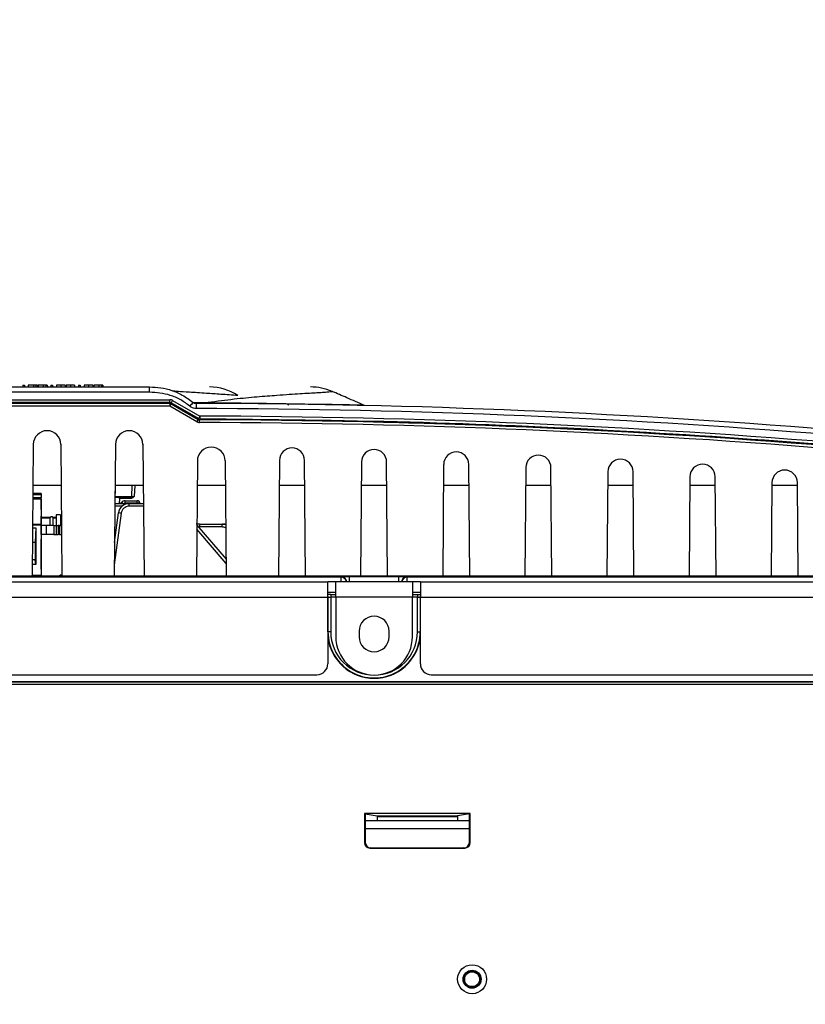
# Paper-space layout 'Sheet1' of a CAD drawing. Header units: millimetres. Extents: x 0 to 420, y 0 to 297.
# Tile 25 of 135: x 76 to 104, y 86 to 122. Entities that reach past the tile are written whole.
import ezdxf

# ---------------------------------------------------------------- set-up
doc = ezdxf.new("R2010")
doc.units = ezdxf.units.MM
doc.layers.add('SLD-0', color=179, linetype='Continuous')
doc.styles.add('SLDTEXTSTYLE1', font='TXT', dxfattribs={"width": 0.75})
doc.styles.add('SLDTEXTSTYLE3', font='TXT', dxfattribs={"width": 0.96})
doc.dimstyles.new('SLDDIMSTYLE3', dxfattribs={"dimtxt": 2.5, "dimasz": 3.302, "dimexe": 0, "dimexo": 0.0625, "dimtad": 1, "dimdec": 1, "dimlfac": 5, "dimrnd": 1e-09, "dimzin": 4, "dimdsep": 46, "dimtxsty": 'SLDTEXTSTYLE1', "dimblk1": 'NONE', "dimblk2": 'NONE', "dimsah": 1, "dimcen": 0, "dimadec": 0, "dimazin": 1, "dimtfac": 1, "dimtmove": 0, "dimatfit": 3, "dimldrblk": 'NONE', "dimfxl": 1, "dimfrac": 2, "dimtolj": 1, "dimtzin": 12, "dimarcsym": 0})
doc.dimstyles.new('SLDDIMSTYLE4', dxfattribs={"dimtxt": 2.5, "dimasz": 3.302, "dimexe": 0, "dimexo": 0.0625, "dimtad": 1, "dimdec": 1, "dimlfac": 5, "dimrnd": 1e-09, "dimzin": 12, "dimdsep": 46, "dimtxsty": 'SLDTEXTSTYLE1', "dimblk1": 'NONE', "dimblk2": 'NONE', "dimsah": 1, "dimcen": 0, "dimadec": 0, "dimazin": 3, "dimtfac": 1, "dimtmove": 0, "dimatfit": 3, "dimldrblk": 'NONE', "dimfxl": 1, "dimfrac": 2, "dimtolj": 1, "dimtzin": 12, "dimarcsym": 0})

# ---------------------------------------------------------------- blocks, each defined once
blk = doc.blocks.new('_D_22')
at = {"layer": 'SLD-0', "color": 179}
for p, q in [((177.639, 244.196), (170.681, 237.013)), ((170.681, 237.013), (163.266, 229.357)), ((168.235, 235.206), (170.681, 237.013)), ((170.681, 237.013), (168.594, 234.858)), ((170.681, 237.013), (168.953, 234.51)), ((168.235, 235.206), (168.953, 234.51)), ((163.266, 229.357), (151.443, 229.357))]:
    blk.add_line(p, q, dxfattribs=at)
at = {"layer": 'SLD-0', "color": 179, "char_height": 2.5, "attachment_point": 1, "style": 'SLDTEXTSTYLE3'}
for s, insert in [('%%c', (150.193, 232.392)), ('20.0', (155.213, 232.43))]:
    blk.add_mtext(s, dxfattribs=dict(at, insert=insert))
blk = doc.blocks.new('_None')
blk = doc.blocks.new('_D_23')
at = {"layer": 'SLD-0', "color": 179}
for p, q in [((163.999, 261.493), (154.023, 261.493)), ((172.8, 249.896), (163.999, 261.493)), ((171.384, 252.588), (170.588, 251.984)), ((171.384, 252.588), (172.8, 249.896)), ((172.8, 249.896), (170.588, 251.984)), ((172.8, 249.896), (170.986, 252.286)), ((175.52, 246.312), (172.8, 249.896))]:
    blk.add_line(p, q, dxfattribs=at)
at = {"layer": 'SLD-0', "color": 179, "char_height": 2.5, "attachment_point": 1, "style": 'SLDTEXTSTYLE3'}
for s, insert in [('%%c', (152.773, 264.528)), ('9.0', (157.794, 264.566))]:
    blk.add_mtext(s, dxfattribs=dict(at, insert=insert))
blk = doc.blocks.new('_D_24')
at = {"layer": 'SLD-0', "color": 179}
for p, q in [((241.453, 256.697), (250.709, 264.131)), ((250.709, 264.131), (262.532, 264.131)), ((241.453, 256.697), (243.478, 258.965)), ((244.105, 258.186), (243.478, 258.965)), ((241.453, 256.697), (243.792, 258.576)), ((244.105, 258.186), (241.453, 256.697)), ((236.385, 252.627), (241.453, 256.697))]:
    blk.add_line(p, q, dxfattribs=at)
at = {"layer": 'SLD-0', "color": 179, "char_height": 2.5, "attachment_point": 1, "style": 'SLDTEXTSTYLE3'}
for s, insert in [('%%c', (251.047, 267.167)), ('13.0', (256.067, 267.205))]:
    blk.add_mtext(s, dxfattribs=dict(at, insert=insert))
blk = doc.blocks.new('_D_25')
at = {"layer": 'SLD-0', "color": 179}
for p, q in [((240.691, 239.098), (237.146, 235.226)), ((237.146, 235.226), (227.951, 225.18)), ((234.752, 233.35), (237.146, 235.226)), ((237.146, 235.226), (235.121, 233.013)), ((237.146, 235.226), (235.489, 232.675)), ((234.752, 233.35), (235.489, 232.675)), ((227.951, 225.18), (216.128, 225.18))]:
    blk.add_line(p, q, dxfattribs=at)
at = {"layer": 'SLD-0', "color": 179, "char_height": 2.5, "attachment_point": 1, "style": 'SLDTEXTSTYLE3'}
for s, insert in [('%%c', (214.878, 228.215)), ('10.5', (219.898, 228.254))]:
    blk.add_mtext(s, dxfattribs=dict(at, insert=insert))
blk = doc.blocks.new('_D_28')
at = {"layer": 'SLD-0', "color": 179}
for p, q in [((173.264, 174.39), (183.569, 183.365)), ((183.569, 183.365), (193.545, 183.365)), ((173.264, 174.39), (175.198, 176.738)), ((175.855, 175.984), (175.198, 176.738)), ((173.264, 174.39), (175.526, 176.361)), ((175.855, 175.984), (173.264, 174.39)), ((169.87, 171.435), (173.264, 174.39))]:
    blk.add_line(p, q, dxfattribs=at)
at = {"layer": 'SLD-0', "color": 179, "char_height": 2.5, "attachment_point": 1, "style": 'SLDTEXTSTYLE3'}
for s, insert in [('%%c', (183.906, 186.4)), ('9.0', (188.927, 186.438))]:
    blk.add_mtext(s, dxfattribs=dict(at, insert=insert))
blk = doc.blocks.new('_D_30')
at = {"layer": 'SLD-0', "color": 179}
for p, q in [((230.033, 164.087), (234.374, 159.249)), ((236.006, 156.682), (234.374, 159.249)), ((234.374, 159.249), (236.75, 157.35)), ((234.374, 159.249), (236.378, 157.016)), ((234.374, 159.249), (244.668, 147.778)), ((236.006, 156.682), (236.75, 157.35)), ((244.668, 147.778), (256.491, 147.778))]:
    blk.add_line(p, q, dxfattribs=at)
at = {"layer": 'SLD-0', "color": 179, "char_height": 2.5, "attachment_point": 1, "style": 'SLDTEXTSTYLE3'}
for s, insert in [('%%c', (245.006, 150.813)), ('13.0', (250.026, 150.851))]:
    blk.add_mtext(s, dxfattribs=dict(at, insert=insert))
blk = doc.blocks.new('_D_31')
at = {"layer": 'SLD-0', "color": 179}
for p, q in [((224.118, 191.46), (212.295, 191.46)), ((230.761, 181.361), (224.118, 191.46)), ((229.53, 184.142), (228.695, 183.593)), ((229.53, 184.142), (230.761, 181.361)), ((230.761, 181.361), (228.695, 183.593)), ((230.761, 181.361), (229.113, 183.868)), ((233.646, 176.975), (230.761, 181.361))]:
    blk.add_line(p, q, dxfattribs=at)
at = {"layer": 'SLD-0', "color": 179, "char_height": 2.5, "attachment_point": 1, "style": 'SLDTEXTSTYLE3'}
for s, insert in [('%%c', (211.045, 194.495)), ('10.5', (216.066, 194.534))]:
    blk.add_mtext(s, dxfattribs=dict(at, insert=insert))

psp = doc.layouts.new('Sheet1')

# ---------------------------------------------------------------- linework, layer by layer
at = {"layer": 'SLD-0', "color": 179, "linetype": 'Continuous', "lineweight": 25}
for p, q in [((48.301, 108.626), (80.451, 108.626)), ((80.451, 108.436), (48.301, 108.436)), ((75.826, 108.686), (75.825, 108.626)), ((75.826, 108.686), (75.885, 108.686)), ((75.885, 108.686), (75.885, 108.626)), ((76.019, 108.686), (76.018, 108.626)), ((76.21, 108.686), (76.019, 108.686)), ((76.21, 108.686), (76.209, 108.626)), ((76.297, 108.686), (76.21, 108.686)), ((76.297, 108.686), (76.297, 108.626)), ((76.355, 108.686), (76.297, 108.686)), ((76.355, 108.686), (76.356, 108.626)), ((76.378, 108.686), (76.378, 108.626)), ((76.569, 108.686), (76.378, 108.686)), ((76.569, 108.686), (76.569, 108.626)), ((76.656, 108.686), (76.569, 108.686)), ((76.656, 108.686), (76.657, 108.626)), ((76.715, 108.686), (76.656, 108.686)), ((76.715, 108.686), (76.716, 108.626)), ((76.842, 108.686), (76.841, 108.626)), ((76.842, 108.686), (76.901, 108.686)), ((76.901, 108.686), (76.901, 108.626)), ((77.05, 108.686), (77.049, 108.656)), ((77.049, 108.656), (77.049, 108.626)), ((77.364, 108.686), (77.364, 108.668)), ((77.364, 108.668), (77.364, 108.65)), ((77.364, 108.65), (77.365, 108.626)), ((77.409, 108.686), (77.409, 108.656)), ((77.409, 108.656), (77.409, 108.626)), ((77.709, 108.686), (77.709, 108.668)), ((77.709, 108.668), (77.709, 108.65)), ((77.709, 108.65), (77.709, 108.626)), ((77.858, 108.686), (77.857, 108.626)), ((77.858, 108.686), (77.917, 108.686)), ((77.917, 108.686), (77.917, 108.626)), ((78.066, 108.686), (78.065, 108.656)), ((78.065, 108.656), (78.065, 108.626)), ((78.38, 108.686), (78.38, 108.668)), ((78.38, 108.668), (78.38, 108.65)), ((78.38, 108.65), (78.381, 108.626)), ((78.41, 108.686), (78.41, 108.626)), ((78.601, 108.686), (78.41, 108.686)), ((78.601, 108.686), (78.601, 108.626)), ((78.688, 108.686), (78.601, 108.686)), ((78.688, 108.686), (78.689, 108.626)), ((78.747, 108.686), (78.688, 108.686)), ((78.747, 108.686), (78.748, 108.626)), ((80.451, 108.436), (80.451, 108.626)), ((48.301, 108.16), (81.194, 108.16)), ((81.194, 108.055), (48.301, 108.055)), ((48.301, 108.027), (81.186, 108.027)), ((81.186, 108.027), (81.194, 108.055)), ((81.186, 108.027), (81.186, 107.927)), ((81.194, 108.055), (81.194, 108.16)), ((81.205, 107.96), (81.214, 107.975)), ((81.214, 107.975), (81.222, 107.988)), ((81.222, 107.988), (81.228, 107.999)), ((81.228, 107.999), (81.232, 108.007)), ((81.232, 108.007), (81.235, 108.012)), ((81.235, 108.012), (81.236, 108.013)), ((81.244, 108.041), (81.236, 108.013)), ((81.236, 108.013), (82.231, 107.439)), ((82.238, 107.467), (81.244, 108.041)), ((81.294, 108.133), (82.288, 107.559)), ((82.04, 108.054), (82.59, 108.053)), ((82.164, 108.022), (82.164, 108.025)), ((82.164, 108.011), (82.164, 108.022)), ((82.164, 107.994), (82.164, 108.011)), ((82.164, 107.97), (82.164, 107.994)), ((85.482, 108.014), (85.544, 107.966)), ((81.186, 107.927), (48.301, 107.927)), ((81.186, 107.927), (81.196, 107.944)), ((82.181, 107.353), (81.186, 107.927)), ((81.196, 107.944), (81.205, 107.96)), ((82.164, 107.942), (82.164, 107.97)), ((82.164, 107.909), (82.164, 107.942)), ((82.164, 107.873), (82.164, 107.909)), ((82.164, 107.836), (82.164, 107.873)), ((82.181, 107.353), (82.19, 107.37)), ((82.19, 107.37), (82.2, 107.386)), ((82.2, 107.386), (82.208, 107.401)), ((82.208, 107.401), (82.216, 107.414)), ((82.216, 107.414), (82.222, 107.424)), ((82.222, 107.424), (82.227, 107.433)), ((82.227, 107.433), (82.23, 107.438)), ((82.23, 107.438), (82.231, 107.439)), ((82.231, 107.439), (82.234, 107.453)), ((82.234, 107.453), (82.238, 107.467)), ((82.286, 107.445), (82.28, 107.426)), ((82.28, 107.424), (82.28, 107.426)), ((82.28, 107.418), (82.28, 107.424)), ((82.28, 107.409), (82.28, 107.418)), ((82.28, 107.396), (82.28, 107.409)), ((82.28, 107.381), (82.28, 107.396)), ((82.28, 107.364), (82.28, 107.381)), ((82.28, 107.345), (82.28, 107.364)), ((82.28, 107.326), (82.28, 107.345)), ((82.287, 107.452), (82.286, 107.445)), ((82.288, 107.454), (82.287, 107.452)), ((82.288, 107.559), (82.288, 107.454)), ((76.201, 106.528), (76.159, 101.706)), ((77.206, 106.528), (77.248, 101.706)), ((79.201, 106.528), (79.159, 101.706)), ((80.206, 106.528), (80.248, 101.706)), ((82.196, 105.92), (82.159, 101.706)), ((83.212, 105.92), (83.248, 101.706)), ((85.196, 105.943), (85.159, 101.706)), ((86.148, 101.706), (86.111, 105.943)), ((88.195, 105.885), (88.159, 101.706)), ((89.148, 101.706), (89.112, 105.885)), ((91.194, 105.796), (91.159, 101.706)), ((92.148, 101.706), (92.113, 105.796)), ((94.193, 105.676), (94.159, 101.706)), ((95.148, 101.706), (95.114, 105.676)), ((97.192, 105.524), (97.159, 101.706)), ((98.148, 101.706), (98.115, 105.524)), ((100.191, 105.341), (100.159, 101.706)), ((101.148, 101.706), (101.117, 105.341)), ((103.189, 105.127), (103.159, 101.706)), ((104.148, 101.706), (104.118, 105.127)), ((77.219, 105.026), (76.188, 105.026)), ((80.219, 105.026), (79.188, 105.026)), ((79.808, 105.026), (79.787, 104.624)), ((83.219, 105.026), (82.188, 105.026)), ((86.119, 105.026), (85.188, 105.026)), ((89.119, 105.026), (88.188, 105.026)), ((92.119, 105.026), (91.188, 105.026)), ((95.119, 105.026), (94.188, 105.026)), ((98.119, 105.026), (97.188, 105.026)), ((101.119, 105.026), (100.188, 105.026)), ((104.119, 105.026), (103.188, 105.026)), ((76.184, 104.58), (76.484, 104.58)), ((76.184, 104.541), (76.484, 104.541)), ((76.484, 104.73), (76.185, 104.73)), ((76.484, 104.73), (76.484, 104.61)), ((76.484, 104.692), (76.484, 104.73)), ((76.484, 104.692), (76.484, 104.58)), ((76.484, 104.15), (76.484, 104.61)), ((76.484, 104.541), (76.484, 104.58)), ((76.484, 104.541), (76.484, 103.61)), ((79.188, 104.586), (79.184, 104.586)), ((79.188, 104.586), (79.188, 104.624)), ((79.747, 104.586), (79.188, 104.586)), ((79.351, 104.546), (79.342, 104.366)), ((79.761, 104.546), (79.351, 104.546)), ((79.395, 104.366), (79.425, 104.402)), ((79.563, 104.379), (79.563, 104.466)), ((79.563, 104.466), (79.999, 104.466)), ((79.999, 104.379), (79.563, 104.379)), ((79.761, 104.586), (79.747, 104.586)), ((79.761, 104.586), (79.761, 104.546)), ((79.999, 104.379), (79.999, 104.466)), ((76.484, 104.15), (76.484, 103.903)), ((79.17, 102.94), (79.312, 104.018)), ((79.182, 104.366), (79.657, 104.366)), ((79.657, 104.366), (79.708, 104.366)), ((79.708, 104.267), (79.708, 104.366)), ((79.708, 104.366), (80.225, 104.366)), ((80.099, 104.367), (80.099, 104.366)), ((76.484, 103.232), (76.484, 103.903)), ((76.813, 103.826), (76.484, 103.826)), ((76.81, 103.806), (76.81, 103.561)), ((76.838, 103.876), (76.816, 103.833)), ((76.902, 103.876), (76.838, 103.876)), ((76.923, 103.833), (76.902, 103.876)), ((77.039, 103.826), (76.926, 103.826)), ((76.93, 103.561), (76.93, 103.806)), ((77.039, 103.956), (77.039, 103.561)), ((77.199, 103.956), (77.039, 103.956)), ((77.199, 103.956), (77.199, 103.561)), ((77.23, 103.826), (77.199, 103.826)), ((76.174, 103.48), (76.296, 103.48)), ((76.175, 103.61), (76.484, 103.61)), ((76.29, 103.48), (76.269, 102.95)), ((76.296, 103.48), (76.296, 102.133)), ((76.484, 103.57), (76.484, 103.61)), ((76.484, 103.57), (76.484, 101.73)), ((76.674, 103.561), (76.484, 103.561)), ((76.954, 103.561), (76.674, 103.561)), ((76.674, 103.561), (76.674, 103.236)), ((76.954, 103.561), (76.954, 103.236)), ((76.954, 103.561), (77.034, 103.561)), ((77.034, 103.561), (77.034, 103.236)), ((77.034, 103.561), (77.114, 103.561)), ((77.114, 103.561), (77.114, 103.236)), ((77.154, 103.561), (77.114, 103.561)), ((77.154, 103.561), (77.154, 103.236)), ((77.154, 103.561), (77.232, 103.561)), ((82.285, 103.606), (82.149, 103.606)), ((82.175, 103.575), (83.243, 102.326)), ((83.086, 103.507), (82.268, 103.507)), ((82.285, 103.606), (83.103, 103.606)), ((83.103, 103.606), (83.168, 103.606)), ((76.17, 102.95), (76.269, 102.95)), ((76.269, 102.95), (76.269, 102.31)), ((76.674, 103.236), (76.484, 103.236)), ((76.484, 103.232), (76.484, 103.059)), ((76.484, 102.076), (76.484, 103.059)), ((76.954, 103.236), (76.674, 103.236)), ((76.954, 103.236), (77.034, 103.236)), ((77.034, 103.236), (77.114, 103.236)), ((77.154, 103.236), (77.114, 103.236)), ((77.154, 103.236), (77.234, 103.236)), ((76.269, 102.31), (76.164, 102.31)), ((76.296, 102.133), (76.269, 102.31)), ((76.296, 102.133), (76.163, 102.133)), ((76.484, 101.97), (76.484, 102.076)), ((76.484, 101.97), (76.484, 101.73)), ((44.661, 101.506), (86.964, 101.506)), ((76.159, 101.706), (74.248, 101.706)), ((76.484, 101.73), (76.159, 101.73)), ((77.248, 101.706), (76.159, 101.706)), ((76.484, 101.706), (76.484, 101.73)), ((76.484, 101.706), (76.484, 101.73)), ((77.263, 101.763), (77.148, 101.706)), ((79.159, 101.706), (77.248, 101.706)), ((80.248, 101.706), (79.159, 101.706)), ((82.159, 101.706), (80.248, 101.706)), ((83.248, 101.706), (82.159, 101.706)), ((85.159, 101.706), (83.248, 101.706)), ((86.148, 101.706), (85.159, 101.706)), ((88.159, 101.706), (86.148, 101.706)), ((86.964, 100.946), (86.964, 101.506)), ((87.254, 101.506), (86.964, 101.506)), ((87.254, 100.946), (87.254, 101.506)), ((90.054, 101.506), (87.254, 101.506)), ((87.444, 101.679), (87.453, 101.688)), ((87.753, 101.691), (89.554, 101.691)), ((89.148, 101.706), (88.159, 101.706)), ((91.159, 101.706), (89.148, 101.706)), ((89.854, 101.688), (89.863, 101.679)), ((89.863, 101.679), (129.074, 101.679)), ((90.054, 101.506), (90.054, 100.946)), ((90.344, 101.506), (90.054, 101.506)), ((90.344, 101.506), (90.344, 100.946)), ((90.344, 101.506), (132.646, 101.506)), ((92.148, 101.706), (91.159, 101.706)), ((94.159, 101.706), (92.148, 101.706)), ((95.148, 101.706), (94.159, 101.706)), ((97.159, 101.706), (95.148, 101.706)), ((98.148, 101.706), (97.159, 101.706)), ((100.159, 101.706), (98.148, 101.706)), ((101.148, 101.706), (100.159, 101.706)), ((103.159, 101.706), (101.148, 101.706)), ((104.148, 101.706), (103.159, 101.706)), ((106.159, 101.706), (104.148, 101.706)), ((44.661, 100.946), (86.964, 100.946)), ((87.254, 101.106), (86.964, 101.106)), ((86.964, 100.946), (86.964, 98.506)), ((86.968, 99.676), (86.968, 100.941)), ((87.068, 101.04), (87.068, 100.94)), ((87.068, 101.04), (87.254, 101.04)), ((87.068, 100.94), (87.068, 99.676)), ((90.054, 100.946), (87.254, 100.946)), ((87.254, 100.946), (87.254, 99.496)), ((90.344, 101.106), (90.054, 101.106)), ((90.054, 101.04), (90.239, 101.04)), ((90.054, 99.496), (90.054, 100.946)), ((90.239, 101.04), (90.239, 100.94)), ((90.239, 99.676), (90.239, 100.94)), ((90.339, 100.941), (90.339, 99.676)), ((90.344, 100.946), (132.646, 100.946)), ((90.344, 98.506), (90.344, 100.946)), ((88.104, 99.696), (88.104, 99.496)), ((89.204, 99.496), (89.204, 99.696)), ((87.068, 99.676), (86.968, 99.676)), ((90.239, 99.676), (90.339, 99.676)), ((44.352, 98.106), (86.564, 98.106)), ((90.744, 98.106), (132.955, 98.106)), ((44.158, 97.852), (133.149, 97.852)), ((133.149, 97.752), (44.158, 97.752)), ((44.654, 97.856), (132.654, 97.856)), ((92.167, 93.028), (88.3, 93.028)), ((88.3, 93.028), (88.3, 91.971)), ((88.3, 93.028), (88.332, 93.023)), ((88.332, 93.023), (88.332, 91.976)), ((88.332, 93.023), (88.77, 92.95)), ((88.77, 92.95), (91.697, 92.95)), ((91.695, 92.91), (88.772, 92.91)), ((88.772, 92.776), (88.772, 92.91)), ((91.695, 92.91), (91.695, 92.776)), ((92.135, 93.023), (91.697, 92.95)), ((92.167, 93.028), (92.135, 93.023)), ((92.135, 91.976), (92.135, 93.023)), ((92.167, 91.971), (92.167, 93.028)), ((88.332, 92.776), (92.135, 92.776)), ((88.3, 91.971), (88.332, 91.976)), ((92.135, 91.976), (92.167, 91.971)), ((88.532, 91.776), (88.5, 91.771)), ((88.5, 91.771), (91.967, 91.771)), ((88.532, 91.776), (91.935, 91.776)), ((91.967, 91.771), (91.935, 91.776))]:
    psp.add_line(p, q, dxfattribs=at)
at = {"layer": 'SLD-0', "color": 8, "linetype": 'Continuous', "lineweight": 25}
for p, q in [((82.59, 108.053), (83.519, 108.042)), ((79.188, 104.624), (79.209, 105.026)), ((79.908, 105.026), (79.887, 104.626)), ((76.185, 104.692), (76.484, 104.692)), ((79.184, 104.624), (79.188, 104.624)), ((79.999, 104.366), (79.999, 104.379)), ((79.445, 104.267), (79.181, 104.267)), ((79.657, 104.366), (79.657, 104.363)), ((80.226, 104.267), (79.708, 104.267)), ((76.484, 103.864), (76.832, 103.864)), ((76.908, 103.864), (77.039, 103.864)), ((77.199, 103.864), (77.229, 103.864)), ((79.411, 104.006), (79.162, 102.122)), ((76.484, 103.57), (76.175, 103.57)), ((77.234, 103.366), (77.234, 103.236)), ((83.244, 102.172), (82.174, 103.424)), ((82.268, 103.507), (82.268, 103.467)), ((48.234, 101.679), (87.444, 101.679)), ((87.753, 101.506), (87.753, 101.691)), ((89.554, 101.506), (89.554, 101.691)), ((86.964, 100.972), (86.966, 100.961)), ((86.968, 100.941), (86.964, 100.946)), ((86.966, 100.961), (86.968, 100.941)), ((87.254, 100.94), (87.068, 100.94)), ((90.239, 100.94), (90.054, 100.94)), ((90.341, 100.961), (90.339, 100.941)), ((90.344, 100.946), (90.339, 100.941)), ((90.344, 100.972), (90.341, 100.961)), ((86.968, 99.676), (86.964, 99.676)), ((90.339, 99.676), (90.344, 99.676)), ((92.135, 92.476), (88.332, 92.476))]:
    psp.add_line(p, q, dxfattribs=at)
at = {"layer": 'SLD-0', "color": 179, "linetype": 'Continuous', "lineweight": 25}
for radius in [0.53, 0.328, 0.311, 0.271]:
    psp.add_circle((92.234, 86.976), radius, dxfattribs=at)
for centre, radius, start, end in [((82.636, 106.772), 1.854, 55.8921, 89.904), ((86.329, 106.626), 2, 66.7588, 90), ((81.186, 107.927), 0.0999, 59.9895, 90.0061), ((82.177, 107.593), 1.035, 148.5389, 154.3294), ((84.041, 106.132), 2.775, 136.1602, 139.8382), ((81.554, -185.931), 293.957, 80.53314, 89.88095), ((82.652, 108.105), 0.0813, 220.3202, 268.9511), ((81.554, -185.92), 293.757, 80.53314, 89.88095), ((83.172, 107.018), 1.036, 148.5425, 154.3258), ((82.288, 107.554), 0.1, 239.9952, 269.8559), ((81.554, -185.931), 293.357, 80.53314, 89.85803), ((81.554, -185.931), 293.257, 80.53314, 89.85803), ((81.554, -185.931), 293.357, 88.30281, 88.43329), ((76.704, 106.523), 0.503, 0.5, 179.5), ((79.704, 106.523), 0.503, 0.5, 179.5), ((82.704, 105.916), 0.508, 0.5, 179.5), ((85.654, 105.939), 0.458, 0.5, 179.5), ((88.654, 105.881), 0.458, 0.5, 179.5), ((91.654, 105.792), 0.459, 0.5, 179.5), ((94.654, 105.672), 0.46, 0.5, 179.5), ((97.654, 105.52), 0.461, 0.5, 179.5), ((100.654, 105.337), 0.463, 0.5, 179.5), ((103.654, 105.123), 0.465, 0.5, 179.5), ((79.563, 104.286), 0.18, 90, 140), ((79.747, 104.626), 0.04, 270, 357), ((79.999, 104.366), 0.1, 0.4992, 90.0001), ((80.025, 104.178), 0.203, 68.6575, 97.4495), ((79.708, 103.966), 0.4, 90, 172.4912), ((79.007, 101.13), 2.905, 82.0023, 83.9727), ((79.708, 103.967), 0.3, 90, 172.4912), ((76.87, 103.806), 0.06, 153.4011, 180.0001), ((76.87, 103.806), 0.06, 360, 26.5983), ((76.87, 103.806), 0.06, 360, 26.5983), ((82.423, 103.531), 0.157, 151.3933, 188.7354), ((83.241, 103.531), 0.157, 151.393, 188.7357), ((88.654, 99.696), 0.55, 0.0001, 179.9999), ((88.654, 99.676), 1.7, 186.2177, 353.7823), ((88.654, 99.676), 1.685, 179.9999, 0), ((88.654, 99.676), 1.585, 180, 0), ((88.654, 99.496), 1.4, 180, 0), ((88.654, 99.496), 0.55, 180, 0), ((86.564, 98.506), 0.4, 270, 0), ((90.744, 98.506), 0.4, 180, 270)]:
    psp.add_arc(centre, radius, start, end, dxfattribs=at)
at = {"layer": 'SLD-0', "color": 8, "linetype": 'Continuous', "lineweight": 25}
for centre, radius, start, end in [((79.383, 104.27), 0.138, 43.8909, 72.2325), ((79.563, 104.299), 0.08, 90, 123.1918), ((87.444, 101.479), 0.2, 7.6616, 89.9936), ((87.453, 101.488), 0.2, 5.0835, 89.9946), ((89.854, 101.488), 0.2, 90.0054, 174.9165), ((89.863, 101.479), 0.2, 90.0064, 172.3384)]:
    psp.add_arc(centre, radius, start, end, dxfattribs=at)
at = {"layer": 'SLD-0', "color": 179, "linetype": 'Continuous', "lineweight": 25}
for centre, major_axis, ratio, start_param, end_param in [((81.194, 107.96), (0.199, -0.024), 0.999566, 1.165972, 1.689551), ((81.194, 107.955), (0.0994, -0.0111), 0.999171, 1.159052, 1.682634), ((81.554, -186.06), (0, 293.62), 1, 6.118033, 6.280683), ((79.186, 104.626), (0.601, -0.002), 0.003476, 4.714958, 6.283015), ((79.349, 104.546), (0.0021, 0.04), 0.052336, 4.723866, 6.285936), ((79.887, 104.626), (0.1, 0.002), 0.003467, 3.141338, 4.711678), ((83.103, 103.206), (0.015, 0.4), 0.984766, 5.98738, 6.320235), ((83.171, 103.206), (-0.085, 0.391), 0.983357, 5.911957, 6.073782), ((87.753, 101.688), (0.3, 0), 0.008727, 1.570796, 3.132685), ((89.554, 101.688), (0.3, 0), 0.008727, 0.008908, 1.570796), ((87.068, 100.941), (0.1, 0), 0.017454, 3.14975, 4.712389), ((90.239, 101.041), (0.2, 0), 0.008727, 4.712389, 5.264161), ((90.239, 100.941), (0.1, 0), 0.017454, 4.712389, 6.275028), ((88.77, 92.91), (0, 0.04), 0.052408, 4.712379, 6.274459), ((91.697, 92.91), (0, 0.04), 0.052408, 0.008771, 1.570806), ((88.501, 91.971), (0.198, 0.033), 0.998592, 2.976817, 4.547156), ((88.532, 91.976), (0.198, 0.033), 0.998592, 2.976816, 4.547156), ((91.935, 91.976), (-0.198, 0.033), 0.998592, 1.736029, 3.306369), ((91.967, 91.971), (-0.198, 0.033), 0.998592, 1.736029, 3.306369)]:
    psp.add_ellipse(centre, major_axis=major_axis, ratio=ratio, start_param=start_param, end_param=end_param, dxfattribs=at)
at = {"layer": 'SLD-0', "color": 8, "linetype": 'Continuous', "lineweight": 25}
for centre, major_axis, ratio, start_param, end_param in [((83.085, 103.207), (0.015, 0.3), 0.984733, 5.811215, 6.332514), ((87.444, 100.979), (0, 0.7), 0.006233, 0.008727, 0.719207), ((89.863, 100.979), (0, 0.7), 0.006233, 5.563979, 6.274459)]:
    psp.add_ellipse(centre, major_axis=major_axis, ratio=ratio, start_param=start_param, end_param=end_param, dxfattribs=at)
at = {"layer": 'SLD-0', "color": 179, "linetype": 'Continuous', "lineweight": 25}
for points, knots in [([(77.204, 108.686), (77.183, 108.686), (77.143, 108.686), (77.097, 108.686), (77.062, 108.686), (77.054, 108.686), (77.05, 108.686)], [0, 0, 0, 0, 0.2597, 0.491868, 0.690505, 1, 1, 1, 1]), ([(77.364, 108.686), (77.361, 108.686), (77.355, 108.686), (77.322, 108.686), (77.283, 108.686), (77.243, 108.686), (77.216, 108.686), (77.204, 108.686)], [0, 0, 0, 0, 0.3183081, 0.5573678, 0.7142351, 0.8715053, 1, 1, 1, 1]), ([(77.557, 108.686), (77.538, 108.686), (77.501, 108.686), (77.457, 108.686), (77.425, 108.686), (77.413, 108.686), (77.41, 108.686), (77.409, 108.686)], [0, 0, 0, 0, 0.2474398, 0.4677111, 0.6686908, 0.9367021, 1, 1, 1, 1]), ([(77.709, 108.686), (77.707, 108.686), (77.704, 108.686), (77.671, 108.686), (77.63, 108.686), (77.589, 108.686), (77.566, 108.686), (77.557, 108.686)], [0, 0, 0, 0, 0.278789, 0.505616, 0.732609, 0.89944, 1, 1, 1, 1]), ([(78.22, 108.686), (78.199, 108.686), (78.159, 108.686), (78.113, 108.686), (78.078, 108.686), (78.07, 108.686), (78.066, 108.686)], [0, 0, 0, 0, 0.2597, 0.491868, 0.690505, 1, 1, 1, 1]), ([(78.38, 108.686), (78.377, 108.686), (78.371, 108.686), (78.338, 108.686), (78.299, 108.686), (78.259, 108.686), (78.232, 108.686), (78.22, 108.686)], [0, 0, 0, 0, 0.318307, 0.557368, 0.714235, 0.871505, 1, 1, 1, 1]), ([(80.451, 108.626), (80.587, 108.62), (80.863, 108.608), (81.267, 108.505), (81.675, 108.335), (81.913, 108.152), (82.04, 108.054)], [0, 0, 0, 0, 0.236554, 0.47929, 0.72182, 1, 1, 1, 1]), ([(81.921, 107.922), (81.813, 108.003), (81.593, 108.168), (81.101, 108.38), (80.705, 108.414), (80.451, 108.436)], [0, 0, 0, 0, 0.254545, 0.519561, 1, 1, 1, 1]), ([(88.298, 107.951), (88.085, 108.044), (87.693, 108.214), (87.299, 108.385), (87.119, 108.463)], [0, 0, 0, 0, 0.544063, 1, 1, 1, 1]), ([(82.04, 108.054), (82.044, 108.052), (82.065, 108.041), (82.107, 108.028), (82.145, 108.026), (82.164, 108.025)], [0, 0, 0, 0, 0.100938, 0.540884, 1, 1, 1, 1]), ([(84.091, 108.02), (83.912, 108.022), (83.498, 108.025), (82.966, 108.028), (82.556, 108.03), (82.372, 108.031), (82.388, 108.032), (82.391, 108.032)], [0, 0, 0, 0, 0.192234, 0.446133, 0.69981, 0.953225, 1, 1, 1, 1]), ([(83.519, 108.042), (83.608, 108.042), (84.099, 108.036), (84.857, 108.025), (85.854, 108.009), (86.712, 107.993), (87.405, 107.979), (87.896, 107.968), (88.179, 107.961), (88.296, 107.957), (88.275, 107.957), (88.273, 107.957)], [0, 0, 0, 0, 0.025959, 0.143088, 0.260107, 0.40342, 0.547236, 0.691496, 0.835966, 0.980269, 1, 1, 1, 1]), ([(88.233, 107.957), (88.171, 107.958), (88.047, 107.961), (87.672, 107.968), (87.208, 107.978), (86.813, 107.984), (86.614, 107.988)], [0, 0, 0, 0, 0.249067, 0.498268, 0.747426, 1, 1, 1, 1]), ([(82.164, 107.836), (82.126, 107.839), (82.048, 107.845), (81.967, 107.885), (81.928, 107.915), (81.921, 107.922)], [0, 0, 0, 0, 0.435514, 0.88647, 1, 1, 1, 1]), ([(82.181, 107.353), (82.192, 107.347), (82.223, 107.331), (82.258, 107.328), (82.28, 107.326)], [0, 0, 0, 0, 0.353369, 1, 1, 1, 1]), ([(82.231, 107.439), (82.236, 107.437), (82.252, 107.429), (82.269, 107.427), (82.28, 107.426)], [0, 0, 0, 0, 0.353377, 1, 1, 1, 1]), ([(129.809, 103.461), (129.743, 103.472), (129.414, 103.527), (128.033, 103.754), (124.608, 104.294), (119.325, 105.038), (112.544, 105.843), (105.318, 106.525), (97.65, 107.044), (89.972, 107.376), (84.849, 107.428), (82.288, 107.454)], [0, 0, 0, 0, 0.0041893, 0.0209465, 0.0879765, 0.2220744, 0.3561723, 0.5171015, 0.6780861, 0.8390707, 1, 1, 1, 1]), ([(79.761, 104.586), (79.77, 104.587), (79.791, 104.589), (79.825, 104.604), (79.859, 104.616), (79.881, 104.623), (79.887, 104.626), (79.887, 104.626)], [0, 0, 0, 0, 0.200643, 0.499074, 0.854078, 0.993397, 1, 1, 1, 1]), ([(79.887, 104.626), (79.887, 104.625), (79.883, 104.621), (79.869, 104.605), (79.843, 104.578), (79.804, 104.552), (79.775, 104.548), (79.761, 104.546)], [0, 0, 0, 0, 0.005195, 0.115343, 0.419285, 0.734739, 1, 1, 1, 1]), ([(77.263, 101.762), (77.217, 101.749), (77.17, 101.736), (77.13, 101.707), (77.128, 101.706)], [0, 0, 0, 0, 0.9664677, 1, 1, 1, 1]), ([(87.068, 101.04), (87.049, 101.04), (87.012, 101.04), (86.98, 101.04), (86.964, 101.04)], [0, 0, 0, 0, 0.503118, 1, 1, 1, 1])]:
    psp.add_open_spline(points, degree=3, knots=knots, dxfattribs=at)
for points in [[(77.204, 108.686), (77.204, 108.666), (77.204, 108.646), (77.204, 108.626)], [(77.557, 108.686), (77.557, 108.666), (77.557, 108.646), (77.557, 108.626)], [(78.22, 108.686), (78.22, 108.666), (78.22, 108.646), (78.22, 108.626)]]:
    psp.add_open_spline(points, degree=3, dxfattribs=at)
at = {"layer": 'SLD-0', "color": 8, "linetype": 'Continuous', "lineweight": 25}
for points, knots in [([(83.676, 108.307), (83.464, 108.324), (83.039, 108.357), (82.428, 108.398), (81.881, 108.433), (81.46, 108.459), (81.342, 108.471), (81.283, 108.477)], [0, 0, 0, 0, 0.150721, 0.301808, 0.533203, 0.764628, 1, 1, 1, 1]), ([(87.117, 108.46), (87.121, 108.459), (87.144, 108.456), (87.106, 108.449), (87.012, 108.437), (86.835, 108.424), (86.523, 108.404), (85.992, 108.373), (85.23, 108.323), (84.392, 108.259), (83.562, 108.183), (82.914, 108.096), (82.59, 108.053)], [0, 0, 0, 0, 0.024859, 0.11519, 0.205519, 0.296338, 0.387154, 0.538547, 0.689928, 0.793267, 0.896677, 1, 1, 1, 1])]:
    psp.add_open_spline(points, degree=3, knots=knots, dxfattribs=at)

# ---------------------------------------------------------------- dimensions: what is measured, and where the dimension line sits
at = {"layer": 'SLD-0', "color": 179}
for p1, dimstyle, picture, middle in [((0.889, 0.948), 'SLDDIMSTYLE3', '_D_24', (257.414, 266.248)), ((0.517, 0.737), 'SLDDIMSTYLE3', '_D_23', (158.218, 263.609)), ((1.173, 1.62), 'SLDDIMSTYLE3', '_D_22', (156.561, 231.473)), ((0.745, 0.74), 'SLDDIMSTYLE4', '_D_25', (221.245, 227.297)), ((0.831303, 0.6414323), 'SLDDIMSTYLE4', '_D_31', (217.4129934, 193.5763759)), ((0.634, 0.639), 'SLDDIMSTYLE3', '_D_28', (189.351, 185.481)), ((1.067, 0.743), 'SLDDIMSTYLE3', '_D_30', (251.373, 149.894))]:
    dim = psp.add_diameter_dim_2p(p1=p1, p2=(0, 0), dimstyle=dimstyle, dxfattribs=at)
    dim.commit()
    dim.dimension.update_dxf_attribs({"geometry": picture, "text_midpoint": middle, "dimtype": 163})

doc.saveas('drawing.dxf')
